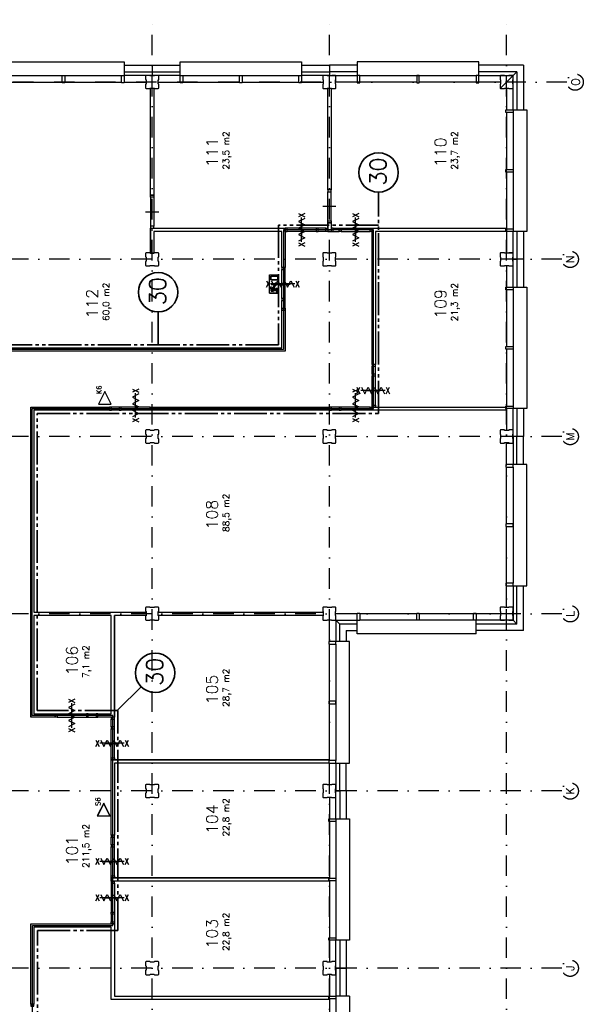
# Model space of a CAD drawing. Extents: x 36324 to 146208, y 44755 to 121475.
# Tile 28 of 28: x 117127 to 134299, y 91346 to 121348. Entities that reach past the tile are written whole.
import ezdxf
from ezdxf.enums import TextEntityAlignment as Align

# ---------------------------------------------------------------- set-up
doc = ezdxf.new("R2010")
doc.units = 0
doc.header["$LTSCALE"] = 100
doc.linetypes.add('B0302', pattern=[12.5, 6.25, -3.125, 0, -3.125])
doc.linetypes.add('B0804', pattern=[15, 10, -1, 1, -1, 1, -1])
doc.layers.get('0').update_dxf_attribs({"linetype": 'CONTINUOUS'})
for name, color, linetype in [('Bouwkundig', 253, 'CONTINUOUS'), ('Bouwkundig tekst', 252, 'CONTINUOUS'), ('Stramien', 252, 'B0302')]:
    doc.layers.add(name, color=color, linetype=linetype)
doc.layers.add('brandscheiding', color=40, linetype='B0804', lineweight=35)
doc.styles.add('bouwk tekst', font='romans.shx')
doc.styles.get("Standard").update_dxf_attribs({"font": 'romans.shx'})

msp = doc.modelspace()

# ---------------------------------------------------------------- linework, layer by layer
msp.add_line((131770, 119254), (132155, 119639))
at = {"layer": 'Bouwkundig', "linetype": 'Continuous'}
for p, q in [((116693, 119646), (120233, 119646)), ((122093, 119646), (125633, 119646)), ((127493, 119646), (131033, 119646)), ((132163, 118516), (132163, 114976)), ((124739, 113019), (124739, 113574)), ((124739, 113574), (125017, 113574)), ((124776, 113537), (124776, 113426)), ((124776, 113537), (124980, 113537)), ((124776, 113426), (124980, 113426)), ((124980, 113537), (124980, 113426)), ((125017, 113019), (125017, 113574)), ((124785, 113140), (124785, 113079)), ((124788, 113302), (124918, 113302)), ((124788, 113274), (124918, 113274)), ((124809, 113097), (124809, 113124)), ((124809, 113124), (124877, 113093)), ((124821, 113171), (124855, 113171)), ((124844, 113148), (124891, 113127)), ((124844, 113148), (124878, 113148)), ((124855, 113204), (124855, 113171)), ((124878, 113204), (124855, 113204)), ((124878, 113204), (124878, 113148)), ((124891, 113127), (124943, 113167)), ((124915, 113116), (124951, 113144)), ((124989, 113116), (124915, 113116)), ((124918, 113302), (124918, 113325)), ((124918, 113325), (124973, 113288)), ((124973, 113288), (124918, 113251)), ((124918, 113251), (124918, 113274)), ((124943, 113167), (125012, 113167)), ((125012, 113144), (124951, 113144)), ((124989, 113028), (124989, 113116)), ((125012, 113167), (125012, 113144)), ((132163, 113116), (132163, 109576)), ((124739, 113019), (125017, 113019)), ((124785, 113079), (124846, 113064)), ((124809, 113097), (124846, 113088)), ((124846, 113088), (124846, 113064)), ((124877, 113093), (124966, 113093)), ((124966, 113093), (124966, 113028)), ((124966, 113028), (124989, 113028)), ((132163, 107716), (132163, 104176)), ((131033, 103266), (131033, 103046)), ((130993, 103046), (127493, 103046)), ((132163, 103046), (131033, 103046)), ((126763, 102316), (126763, 98776)), ((126763, 96916), (126763, 93376)), ((126763, 92446), (126763, 91596)), ((126763, 91516), (126763, 87976))]:
    msp.add_line(p, q, dxfattribs=at)
at = {"layer": 'Bouwkundig', "linetype": 'Continuous', "ltscale": 10}
msp.add_line((121113, 119262), (121213, 119262), dxfattribs=at)
at = {"layer": 'Bouwkundig', "linetype": 'Continuous'}
for points in [[(116613, 120060), (120313, 120060)], [(120313, 120060), (120313, 119646)], [(122013, 120060), (125713, 120060)], [(122013, 119646), (122013, 120060)], [(125713, 120060), (125713, 119646)], [(131113, 119646), (131113, 120060), (127413, 120060), (127413, 119960)], [(131113, 120060), (127413, 120060)], [(127413, 120060), (127413, 119646)], [(120313, 119960), (121163, 119960)], [(120313, 119760), (121163, 119760)], [(121163, 119960), (121163, 119760)], [(121163, 119960), (122013, 119960)], [(121163, 119760), (121163, 119646)], [(121163, 119760), (122013, 119760)], [(125713, 119960), (126563, 119960)], [(125713, 119760), (126563, 119760)], [(126563, 119960), (126563, 119760)], [(127413, 119960), (126563, 119960)], [(126563, 119760), (126563, 119646)], [(127413, 119760), (126563, 119760)], [(132477, 119960), (131113, 119960)], [(132277, 119760), (131113, 119760)], [(132163, 119646), (132277, 119760)], [(132163, 119646), (132277, 119760)], [(132277, 119760), (132277, 118596)], [(132477, 119960), (132477, 118596)], [(116693, 119446), (118423, 119446)], [(118423, 119426), (118423, 119646)], [(118423, 119646), (118503, 119646)], [(118503, 119426), (118423, 119426)], [(118503, 119646), (118503, 119426)], [(118503, 119446), (120233, 119446)], [(120233, 119426), (120233, 119646)], [(120233, 119646), (120313, 119646)], [(120313, 119426), (120233, 119426)], [(120313, 119646), (120313, 119426)], [(121163, 119646), (120313, 119646)], [(120313, 119446), (120978, 119446)], [(120978, 119647), (120963, 119632)], [(120963, 119632), (120963, 119521)], [(120963, 119521), (120978, 119513)], [(121095, 119647), (120978, 119647)], [(120978, 119513), (120978, 119388)], [(121100, 119632), (121095, 119647)], [(121225, 119632), (121100, 119632)], [(122013, 119646), (121163, 119646)], [(121233, 119647), (121225, 119632)], [(121348, 119647), (121233, 119647)], [(121363, 119632), (121348, 119647)], [(121348, 119514), (121363, 119519)], [(121348, 119389), (121348, 119514)], [(121348, 119446), (122013, 119446)], [(121363, 119519), (121363, 119632)], [(122013, 119426), (122013, 119646)], [(122013, 119646), (122093, 119646)], [(122093, 119426), (122013, 119426)], [(122093, 119646), (122093, 119426)], [(122093, 119446), (123823, 119446)], [(123823, 119426), (123823, 119646)], [(123823, 119646), (123903, 119646)], [(123903, 119426), (123823, 119426)], [(123903, 119646), (123903, 119426)], [(123903, 119446), (125633, 119446)], [(125633, 119426), (125633, 119646)], [(125633, 119646), (125713, 119646)], [(125713, 119426), (125633, 119426)], [(125713, 119646), (125713, 119426)], [(126563, 119646), (125713, 119646)], [(125713, 119446), (126378, 119446)], [(126378, 119647), (126363, 119632)], [(126363, 119632), (126363, 119521)], [(126363, 119521), (126378, 119513)], [(126495, 119647), (126378, 119647)], [(126378, 119513), (126378, 119388)], [(126500, 119632), (126495, 119647)], [(126625, 119632), (126500, 119632)], [(126563, 119646), (127413, 119646)], [(126633, 119647), (126625, 119632)], [(126748, 119647), (126633, 119647)], [(126763, 119632), (126748, 119647)], [(126748, 119514), (126763, 119519)], [(126748, 119389), (126748, 119514)], [(127413, 119446), (126748, 119446)], [(126763, 119446), (126763, 119646)], [(126763, 119519), (126763, 119632)], [(127493, 119646), (127413, 119646)], [(127413, 119646), (127413, 119426)], [(127413, 119426), (127493, 119426)], [(127493, 119426), (127493, 119646)], [(129223, 119446), (127493, 119446)], [(129223, 119646), (129223, 119426)], [(129303, 119646), (129223, 119646)], [(129223, 119426), (129303, 119426)], [(129303, 119426), (129303, 119646)], [(131033, 119446), (129303, 119446)], [(131033, 119646), (131033, 119426)], [(131113, 119646), (131033, 119646)], [(131033, 119426), (131113, 119426)], [(131113, 119426), (131113, 119646)], [(131113, 119646), (132163, 119646)], [(131778, 119446), (131113, 119446)], [(131778, 119647), (131763, 119632)], [(131763, 119632), (131763, 119521)], [(131763, 119521), (131778, 119513)], [(131895, 119647), (131778, 119647)], [(131778, 119513), (131778, 119388)], [(131900, 119632), (131895, 119647)], [(132025, 119632), (131900, 119632)], [(132033, 119647), (132025, 119632)], [(132148, 119647), (132033, 119647)], [(132163, 119632), (132148, 119647)], [(132148, 119514), (132163, 119519)], [(132148, 119389), (132148, 119514)], [(132163, 118596), (132163, 119646)], [(132163, 119519), (132163, 119632)], [(120978, 119388), (120963, 119383)], [(120963, 119383), (120963, 119262)], [(120963, 119262), (120978, 119247)], [(120978, 119247), (121093, 119247)], [(121093, 119247), (121101, 119262)], [(121101, 119262), (121226, 119262)], [(121113, 115996), (121113, 119262)], [(121213, 119262), (121213, 115996)], [(121226, 119262), (121231, 119247)], [(121231, 119247), (121348, 119247)], [(121363, 119381), (121348, 119389)], [(121348, 119247), (121363, 119262)], [(121363, 119262), (121363, 119381)], [(126378, 119388), (126363, 119383)], [(126363, 119383), (126363, 119262)], [(126363, 119262), (126378, 119247)], [(126378, 119247), (126493, 119247)], [(126493, 119247), (126501, 119262)], [(126501, 119262), (126626, 119262)], [(126513, 116162), (126513, 119262)], [(126513, 119262), (126613, 119262)], [(126613, 119262), (126613, 116162)], [(126626, 119262), (126631, 119247)], [(126631, 119247), (126748, 119247)], [(126763, 119381), (126748, 119389)], [(126748, 119247), (126763, 119262)], [(126763, 119262), (126763, 119381)], [(131778, 119388), (131763, 119383)], [(131763, 119383), (131763, 119262)], [(131763, 119262), (131778, 119247)], [(131778, 119247), (131893, 119247)], [(131893, 119247), (131901, 119262)], [(131901, 119262), (132026, 119262)], [(131963, 119262), (131963, 118596)], [(132026, 119262), (132031, 119247)], [(132031, 119247), (132148, 119247)], [(132163, 119381), (132148, 119389)], [(132148, 119247), (132163, 119262)], [(132163, 119262), (132163, 119381)], [(131943, 118516), (131943, 118596)], [(131943, 118596), (132163, 118596)], [(132163, 118516), (131943, 118516)], [(131963, 118516), (131963, 116786)], [(132163, 118596), (132577, 118596), (132577, 114896), (132477, 114896)], [(132163, 118596), (132163, 118516)], [(132577, 118596), (132577, 114896)], [(131943, 116706), (131943, 116786)], [(131943, 116786), (132163, 116786)], [(132163, 116706), (131943, 116706)], [(131963, 116706), (131963, 114976)], [(132163, 116786), (132163, 116706)], [(126613, 116162), (126513, 116162)], [(121213, 115996), (121113, 115996)], [(121113, 115936), (121113, 115056)], [(121213, 115936), (121213, 115056)], [(126513, 115222), (126513, 116102)], [(126613, 115222), (126613, 116102)], [(126363, 115662), (126563, 115662), (126763, 115662)], [(120963, 115496), (121163, 115496), (121363, 115496)], [(125619, 115444), (125812, 115344)], [(125812, 115444), (125619, 115344)], [(125812, 115293), (125619, 115194), (125812, 115095), (125619, 114996), (125812, 114897), (125619, 114798), (125812, 114699), (125619, 114600)], [(125715, 114574), (125715, 115319)], [(127264, 115444), (127457, 115344)], [(127457, 115444), (127264, 115344)], [(127457, 115293), (127264, 115194), (127457, 115095), (127264, 114996), (127457, 114897), (127264, 114798), (127457, 114699), (127264, 114600)], [(127360, 114574), (127360, 115319)], [(117517, 89992), (117517, 93747), (119964, 93747), (119964, 100148), (117511, 100148), (117511, 109496), (127910, 109496), (127910, 114941), (125160, 114941), (125160, 111294), (114512, 111294), (114512, 108648), (113055, 108648), (113055, 105046), (111408, 105046), (111408, 106344), (109111, 106344), (109111, 105045), (105862, 105045), (105862, 106141), (102210, 106141), (102210, 104998), (103210, 104998), (103210, 90698)], [(121113, 114996), (125213, 114996)], [(121113, 114996), (121113, 114230)], [(121113, 114230), (121113, 114996)], [(125213, 114996), (125213, 113799)], [(125213, 114896), (125213, 114996)], [(126158, 114996), (125273, 114996)], [(125715, 115146), (125715, 114946), (125715, 114746)], [(125715, 114746), (125715, 114946), (125715, 115146)], [(126453, 114996), (126218, 114996)], [(126513, 115162), (126513, 114896)], [(126513, 114996), (126513, 115162)], [(126513, 115162), (126613, 115162)], [(126613, 115162), (126613, 114896)], [(126613, 115162), (126613, 114996)], [(126673, 114996), (126858, 114996)], [(126918, 114996), (127803, 114996)], [(127360, 115146), (127360, 114946), (127360, 114746)], [(127360, 114746), (127360, 114946), (127360, 115146)], [(127863, 110846), (127863, 114996)], [(127863, 114996), (131943, 114996)], [(127863, 114896), (127863, 114996)], [(131943, 114996), (131943, 114896)], [(131943, 114896), (131943, 114976)], [(131943, 114976), (132163, 114976)], [(132163, 114976), (132163, 114896)], [(125113, 114896), (121213, 114896)], [(121213, 114896), (121213, 114230)], [(121213, 114896), (121213, 114230)], [(125113, 113799), (125113, 114896)], [(126158, 114896), (125273, 114896)], [(126453, 114896), (126218, 114896)], [(126513, 114896), (126613, 114896)], [(126673, 114896), (126858, 114896)], [(126918, 114896), (127803, 114896)], [(127963, 114896), (127963, 110846)], [(131943, 114896), (127963, 114896)], [(132163, 114896), (131943, 114896)], [(131963, 114896), (131963, 114232)], [(132163, 114046), (132163, 114896)], [(132577, 114896), (132163, 114896)], [(132277, 114896), (132277, 114046)], [(132477, 114896), (132477, 114046)], [(125619, 114549), (125812, 114449)], [(125812, 114549), (125619, 114449)], [(127264, 114549), (127457, 114449)], [(127457, 114549), (127264, 114449)], [(120978, 114247), (120963, 114232)], [(120963, 114232), (120963, 114121)], [(120963, 114121), (120978, 114113)], [(121095, 114247), (120978, 114247)], [(120978, 114113), (120978, 113988)], [(121100, 114232), (121095, 114247)], [(121225, 114232), (121100, 114232)], [(121113, 114230), (121213, 114230)], [(121213, 114230), (121113, 114230)], [(121233, 114247), (121225, 114232)], [(121348, 114247), (121233, 114247)], [(121363, 114232), (121348, 114247)], [(121348, 114114), (121363, 114119)], [(121348, 113989), (121348, 114114)], [(121363, 114119), (121363, 114232)], [(126378, 114247), (126363, 114232)], [(126363, 114232), (126363, 114121)], [(126363, 114121), (126378, 114113)], [(126495, 114247), (126378, 114247)], [(126378, 114113), (126378, 113988)], [(126500, 114232), (126495, 114247)], [(126625, 114232), (126500, 114232)], [(126633, 114247), (126625, 114232)], [(126748, 114247), (126633, 114247)], [(126763, 114232), (126748, 114247)], [(126748, 114114), (126763, 114119)], [(126748, 113989), (126748, 114114)], [(126763, 114119), (126763, 114232)], [(131778, 114247), (131763, 114232)], [(131763, 114232), (131763, 114121)], [(131763, 114121), (131778, 114113)], [(131895, 114247), (131778, 114247)], [(131778, 114113), (131778, 113988)], [(131900, 114232), (131895, 114247)], [(132025, 114232), (131900, 114232)], [(131963, 114246), (132163, 114246)], [(132033, 114247), (132025, 114232)], [(132148, 114247), (132033, 114247)], [(132163, 114232), (132148, 114247)], [(132148, 114114), (132163, 114119)], [(132148, 113989), (132148, 114114)], [(132163, 114119), (132163, 114232)], [(132163, 114046), (132277, 114046)], [(132163, 113196), (132163, 114046)], [(132277, 114046), (132277, 113196)], [(132477, 114046), (132277, 114046)], [(132477, 114046), (132477, 113196)], [(120978, 113988), (120963, 113983)], [(120963, 113983), (120963, 113862)], [(120963, 113862), (120978, 113847)], [(120978, 113847), (121093, 113847)], [(121093, 113847), (121101, 113862)], [(121101, 113862), (121226, 113862)], [(121226, 113862), (121231, 113847)], [(121231, 113847), (121348, 113847)], [(121363, 113981), (121348, 113989)], [(121348, 113847), (121363, 113862)], [(121363, 113862), (121363, 113981)], [(125213, 113799), (125113, 113799)], [(125213, 113799), (125113, 113799)], [(125113, 112854), (125113, 113739)], [(125213, 112854), (125213, 113739)], [(126378, 113988), (126363, 113983)], [(126363, 113983), (126363, 113862)], [(126363, 113862), (126378, 113847)], [(126378, 113847), (126493, 113847)], [(126493, 113847), (126501, 113862)], [(126501, 113862), (126626, 113862)], [(126626, 113862), (126631, 113847)], [(126631, 113847), (126748, 113847)], [(126763, 113981), (126748, 113989)], [(126748, 113847), (126763, 113862)], [(126763, 113862), (126763, 113981)], [(131778, 113988), (131763, 113983)], [(131763, 113983), (131763, 113862)], [(131763, 113862), (131778, 113847)], [(131778, 113847), (131893, 113847)], [(131893, 113847), (131901, 113862)], [(131901, 113862), (132026, 113862)], [(131963, 113862), (131963, 113196)], [(132026, 113862), (132031, 113847)], [(132031, 113847), (132148, 113847)], [(132163, 113981), (132148, 113989)], [(132148, 113847), (132163, 113862)], [(132163, 113862), (132163, 113981)], [(125017, 113019), (124739, 113019), (124739, 113574), (125017, 113574), (125017, 113019)], [(124980, 113426), (124776, 113426), (124776, 113537), (124980, 113537), (124980, 113426)], [(124645, 113200), (124745, 113393)], [(124645, 113393), (124745, 113200)], [(124781, 113149), (124777, 113150), (124772, 113152), (124768, 113155), (124765, 113157), (124762, 113161), (124760, 113165), (124758, 113170), (124758, 113178), (124759, 113184), (124760, 113188), (124762, 113190), (124763, 113193), (124765, 113195), (124768, 113198), (124772, 113200), (124776, 113202), (124782, 113204), (124786, 113204), (124790, 113203), (124795, 113202), (124799, 113200), (124803, 113197), (124807, 113193), (124809, 113190), (124811, 113186), (124813, 113181), (124813, 113175), (124812, 113169), (124811, 113164), (124809, 113161), (124806, 113158), (124803, 113155), (124799, 113152), (124796, 113150), (124792, 113149), (124789, 113148), (124784, 113148), (124781, 113149)], [(124766, 113196), (124767, 113197), (124768, 113197), (124769, 113198), (124770, 113199), (124771, 113200), (124772, 113201), (124774, 113201), (124775, 113202), (124776, 113202), (124777, 113203), (124779, 113203), (124780, 113203), (124781, 113203), (124783, 113204), (124784, 113204), (124785, 113204), (124787, 113204), (124788, 113204), (124790, 113203), (124791, 113203), (124792, 113203), (124793, 113203), (124795, 113202), (124796, 113202), (124797, 113201), (124799, 113201), (124800, 113200), (124801, 113199), (124802, 113198), (124803, 113197), (124804, 113197), (124805, 113196), (124806, 113195), (124807, 113194), (124808, 113193), (124809, 113191), (124809, 113190), (124810, 113189), (124811, 113188), (124811, 113187), (124812, 113185), (124812, 113184), (124812, 113183), (124813, 113181), (124813, 113180), (124813, 113179), (124813, 113177), (124813, 113176), (124813, 113175), (124813, 113173), (124813, 113172), (124813, 113171), (124812, 113169), (124812, 113168), (124812, 113167), (124811, 113165), (124811, 113164), (124810, 113163), (124809, 113162), (124809, 113161), (124808, 113160), (124807, 113158), (124806, 113157), (124805, 113156), (124804, 113155), (124803, 113155), (124802, 113154), (124801, 113153), (124800, 113152), (124799, 113152), (124797, 113151), (124796, 113150), (124795, 113150), (124793, 113149), (124792, 113149), (124791, 113149), (124790, 113149), (124788, 113148), (124787, 113148), (124785, 113148), (124784, 113148), (124783, 113148), (124781, 113149), (124780, 113149), (124779, 113149), (124777, 113149), (124776, 113150), (124775, 113150), (124774, 113151), (124772, 113152), (124771, 113152), (124770, 113153), (124769, 113154), (124768, 113155), (124767, 113155), (124766, 113156), (124765, 113157), (124764, 113158), (124763, 113160), (124762, 113161), (124762, 113162), (124761, 113163), (124760, 113164), (124760, 113165), (124759, 113167), (124759, 113168), (124759, 113169), (124758, 113171), (124758, 113172), (124758, 113173), (124758, 113175), (124758, 113176), (124758, 113177), (124758, 113179), (124758, 113180), (124758, 113181), (124759, 113183), (124759, 113184), (124759, 113185), (124760, 113187), (124760, 113188), (124761, 113189), (124762, 113190), (124762, 113191), (124763, 113193), (124764, 113194), (124765, 113195), (124766, 113196)], [(125515, 113296), (124770, 113296)], [(124989, 113028), (124966, 113028), (124966, 113093), (124877, 113093), (124809, 113124), (124809, 113097), (124846, 113088), (124846, 113064), (124785, 113079), (124785, 113140), (124791, 113140), (124794, 113141), (124796, 113142), (124799, 113143), (124803, 113144), (124805, 113146), (124807, 113147), (124809, 113149), (124811, 113151), (124814, 113154), (124816, 113156), (124818, 113159), (124819, 113162), (124820, 113167), (124821, 113169), (124822, 113171), (124855, 113171), (124855, 113204), (124878, 113204), (124878, 113148), (124844, 113148), (124891, 113127), (124943, 113167), (125012, 113167), (125012, 113144), (124951, 113144), (124915, 113116), (124989, 113116), (124989, 113028)], [(124785, 113140), (124786, 113140), (124786, 113140), (124787, 113140), (124787, 113140), (124787, 113140), (124788, 113140), (124788, 113140), (124789, 113140), (124789, 113140), (124790, 113140), (124790, 113140), (124790, 113140), (124791, 113140), (124791, 113140), (124792, 113140), (124792, 113141), (124792, 113141), (124793, 113141), (124793, 113141), (124794, 113141), (124794, 113141), (124794, 113141), (124795, 113141), (124795, 113141), (124795, 113141), (124796, 113141), (124796, 113142), (124797, 113142), (124797, 113142), (124797, 113142), (124798, 113142), (124798, 113142), (124799, 113142), (124799, 113143), (124799, 113143), (124800, 113143), (124800, 113143), (124800, 113143), (124801, 113143), (124801, 113144), (124802, 113144), (124802, 113144), (124802, 113144), (124803, 113144), (124803, 113144), (124803, 113145), (124804, 113145), (124804, 113145), (124804, 113145), (124805, 113146), (124805, 113146), (124805, 113146), (124806, 113146), (124806, 113146), (124806, 113147), (124807, 113147), (124807, 113147), (124807, 113147), (124808, 113148), (124808, 113148), (124808, 113148), (124809, 113148), (124809, 113149), (124809, 113149), (124810, 113149), (124810, 113149), (124810, 113150), (124810, 113150), (124811, 113150), (124811, 113151), (124811, 113151), (124812, 113151), (124812, 113151), (124812, 113152), (124812, 113152), (124813, 113152), (124813, 113153), (124813, 113153), (124814, 113153), (124814, 113154), (124814, 113154), (124814, 113154), (124815, 113155), (124815, 113155), (124815, 113155), (124815, 113156), (124815, 113156), (124816, 113156), (124816, 113157), (124816, 113157), (124816, 113157), (124817, 113158), (124817, 113158), (124817, 113158), (124817, 113159), (124817, 113159), (124818, 113159), (124818, 113160), (124818, 113160), (124818, 113161), (124818, 113161), (124818, 113161), (124819, 113162), (124819, 113162), (124819, 113162), (124819, 113163), (124819, 113163), (124819, 113164), (124819, 113164), (124820, 113164), (124820, 113165), (124820, 113165), (124820, 113165), (124820, 113166), (124820, 113166), (124820, 113167), (124820, 113167), (124821, 113167), (124821, 113168), (124821, 113168), (124821, 113169), (124821, 113169), (124821, 113169), (124821, 113170), (124821, 113170), (124821, 113171), (124821, 113171), (124821, 113171)], [(124788, 113302), (124788, 113274), (124918, 113274), (124918, 113251), (124973, 113288), (124918, 113325), (124918, 113302), (124788, 113302)], [(124796, 113393), (124895, 113200), (124994, 113393), (125093, 113200), (125192, 113393), (125291, 113200), (125390, 113393), (125489, 113200)], [(124963, 113296), (125163, 113296), (125363, 113296)], [(124963, 113294), (125163, 113294), (125363, 113294)], [(125540, 113200), (125640, 113393)], [(125540, 113393), (125640, 113200)], [(131943, 113116), (131943, 113196)], [(131943, 113196), (132163, 113196)], [(132163, 113116), (131943, 113116)], [(131963, 113116), (131963, 111386)], [(132163, 113196), (132577, 113196)], [(132163, 113196), (132163, 113116)], [(132577, 113196), (132577, 109496)], [(125113, 112559), (125113, 112794)], [(125213, 112559), (125213, 112794)], [(125113, 111346), (125113, 112499)], [(125213, 112499), (125113, 112499)], [(125113, 112499), (125213, 112499)], [(125213, 112499), (125213, 111246)], [(115861, 111346), (125113, 111346)], [(131943, 111306), (131943, 111386)], [(131943, 111386), (132163, 111386)], [(132163, 111306), (131943, 111306)], [(131963, 111306), (131963, 109576)], [(132163, 111386), (132163, 111306)], [(125213, 111246), (115861, 111246)], [(127963, 110846), (127863, 110846)], [(127863, 110551), (127863, 110787)], [(127963, 110551), (127963, 110787)], [(127863, 109606), (127863, 110491)], [(127963, 109606), (127963, 110491)], [(127395, 109952), (127495, 110146)], [(127395, 110146), (127495, 109952)], [(127546, 110146), (127645, 109952), (127744, 110146), (127843, 109952), (127942, 110146), (128041, 109952), (128140, 110146), (128239, 109952)], [(128290, 109952), (128390, 110146)], [(128290, 110146), (128390, 109952)], [(120564, 110094), (120757, 109994)], [(120757, 110094), (120564, 109994)], [(120757, 109943), (120564, 109844), (120757, 109745), (120564, 109646), (120757, 109547), (120564, 109448), (120757, 109349), (120564, 109250)], [(120660, 109224), (120660, 109969)], [(127264, 110094), (127457, 109994)], [(127457, 110094), (127264, 109994)], [(127457, 109943), (127264, 109844), (127457, 109745), (127264, 109646), (127457, 109547), (127264, 109448), (127457, 109349), (127264, 109250)], [(127360, 109224), (127360, 109969)], [(128265, 110049), (127520, 110049)], [(127713, 110049), (127913, 110049), (128113, 110049)], [(127713, 110047), (127913, 110047), (128113, 110047)], [(117463, 103246), (117463, 109546)], [(117463, 109546), (119863, 109546)], [(119863, 109546), (119863, 109446)], [(120158, 109546), (119923, 109546)], [(121103, 109546), (120218, 109546)], [(120660, 109396), (120660, 109596), (120660, 109796)], [(120660, 109296), (120660, 109496), (120660, 109696)], [(121163, 109546), (126563, 109546)], [(121163, 109446), (121163, 109546)], [(126563, 109546), (126563, 109446)], [(126858, 109546), (126623, 109546)], [(127803, 109546), (126918, 109546)], [(127360, 109396), (127360, 109596), (127360, 109796)], [(127360, 109296), (127360, 109496), (127360, 109696)], [(127863, 109546), (131943, 109546)], [(127863, 109446), (127863, 109546)], [(127863, 109546), (127963, 109546)], [(131943, 109496), (131943, 109576)], [(131943, 109576), (132163, 109576)], [(131943, 109546), (131943, 109446)], [(132163, 109576), (132163, 109496)], [(117563, 109446), (117563, 103296)], [(119863, 109446), (117563, 109446)], [(120158, 109446), (119923, 109446)], [(121103, 109446), (120218, 109446)], [(126563, 109446), (121163, 109446)], [(126858, 109446), (126623, 109446)], [(127803, 109446), (126918, 109446)], [(131943, 109446), (127863, 109446)], [(132163, 109496), (131943, 109496)], [(131963, 109496), (131963, 108832)], [(132163, 108646), (132163, 109496)], [(132577, 109496), (132163, 109496)], [(132277, 109496), (132277, 108646)], [(132477, 109496), (132477, 108646)], [(120564, 109199), (120757, 109099)], [(120757, 109199), (120564, 109099)], [(127264, 109199), (127457, 109099)], [(127457, 109199), (127264, 109099)], [(120978, 108847), (120963, 108832)], [(120963, 108832), (120963, 108721)], [(120963, 108721), (120978, 108713)], [(121095, 108847), (120978, 108847)], [(120978, 108713), (120978, 108588)], [(121100, 108832), (121095, 108847)], [(121225, 108832), (121100, 108832)], [(121233, 108847), (121225, 108832)], [(121348, 108847), (121233, 108847)], [(121363, 108832), (121348, 108847)], [(121348, 108714), (121363, 108719)], [(121348, 108589), (121348, 108714)], [(121363, 108719), (121363, 108832)], [(126378, 108847), (126363, 108832)], [(126363, 108832), (126363, 108721)], [(126363, 108721), (126378, 108713)], [(126495, 108847), (126378, 108847)], [(126378, 108713), (126378, 108588)], [(126500, 108832), (126495, 108847)], [(126625, 108832), (126500, 108832)], [(126633, 108847), (126625, 108832)], [(126748, 108847), (126633, 108847)], [(126763, 108832), (126748, 108847)], [(126748, 108714), (126763, 108719)], [(126748, 108589), (126748, 108714)], [(126763, 108719), (126763, 108832)], [(131778, 108847), (131763, 108832)], [(131763, 108832), (131763, 108721)], [(131763, 108721), (131778, 108713)], [(131895, 108847), (131778, 108847)], [(131778, 108713), (131778, 108588)], [(131900, 108832), (131895, 108847)], [(132025, 108832), (131900, 108832)], [(132033, 108847), (132025, 108832)], [(132148, 108847), (132033, 108847)], [(132163, 108832), (132148, 108847)], [(132148, 108714), (132163, 108719)], [(132148, 108589), (132148, 108714)], [(132163, 108719), (132163, 108832)], [(132163, 108646), (132163, 107796)], [(132277, 108646), (132163, 108646)], [(132277, 107796), (132277, 108646)], [(132477, 108646), (132277, 108646)], [(132477, 107796), (132477, 108646)], [(120978, 108588), (120963, 108583)], [(120963, 108583), (120963, 108462)], [(120963, 108462), (120978, 108447)], [(120978, 108447), (121093, 108447)], [(121093, 108447), (121101, 108462)], [(121101, 108462), (121226, 108462)], [(121226, 108462), (121231, 108447)], [(121231, 108447), (121348, 108447)], [(121363, 108581), (121348, 108589)], [(121348, 108447), (121363, 108462)], [(121363, 108462), (121363, 108581)], [(126378, 108588), (126363, 108583)], [(126363, 108583), (126363, 108462)], [(126363, 108462), (126378, 108447)], [(126378, 108447), (126493, 108447)], [(126493, 108447), (126501, 108462)], [(126501, 108462), (126626, 108462)], [(126626, 108462), (126631, 108447)], [(126631, 108447), (126748, 108447)], [(126763, 108581), (126748, 108589)], [(126748, 108447), (126763, 108462)], [(126763, 108462), (126763, 108581)], [(131778, 108588), (131763, 108583)], [(131763, 108583), (131763, 108462)], [(131763, 108462), (131778, 108447)], [(131778, 108447), (131893, 108447)], [(131893, 108447), (131901, 108462)], [(131901, 108462), (132026, 108462)], [(131963, 107796), (131963, 108462)], [(131963, 108446), (132163, 108446)], [(132026, 108462), (132031, 108447)], [(132031, 108447), (132148, 108447)], [(132163, 108581), (132148, 108589)], [(132148, 108447), (132163, 108462)], [(132163, 108462), (132163, 108581)], [(131943, 107796), (131943, 107716)], [(132163, 107796), (131943, 107796)], [(131943, 107716), (132163, 107716)], [(131963, 105986), (131963, 107716)], [(132163, 104096), (132577, 104096), (132577, 107796), (132477, 107796)], [(132577, 107796), (132163, 107796)], [(132163, 107716), (132163, 107796)], [(132577, 104096), (132577, 107796)], [(131943, 105986), (131943, 105906)], [(132163, 105986), (131943, 105986)], [(131943, 105906), (132163, 105906)], [(131963, 104176), (131963, 105906)], [(132163, 105906), (132163, 105986)], [(131943, 104176), (131943, 104096)], [(132163, 104176), (131943, 104176)], [(132163, 104096), (132163, 104176)], [(131943, 104096), (132163, 104096)], [(131963, 103432), (131963, 104096)], [(132163, 104096), (132163, 103047)], [(132277, 102933), (132277, 104096)], [(132477, 102733), (132477, 104096)], [(117463, 103246), (117463, 100096)], [(117463, 100096), (117463, 103246)], [(117563, 103296), (119913, 103296)], [(119913, 103296), (120978, 103296)], [(120978, 103447), (120963, 103432)], [(120963, 103432), (120963, 103321)], [(120963, 103321), (120978, 103313)], [(121095, 103447), (120978, 103447)], [(120978, 103313), (120978, 103188)], [(120978, 103296), (120978, 103196)], [(121100, 103432), (121095, 103447)], [(121225, 103432), (121100, 103432)], [(121233, 103447), (121225, 103432)], [(121348, 103447), (121233, 103447)], [(121363, 103432), (121348, 103447)], [(121348, 103314), (121363, 103319)], [(121348, 103189), (121348, 103314)], [(121348, 103296), (126378, 103296)], [(121348, 103196), (121348, 103296)], [(121363, 103319), (121363, 103432)], [(126378, 103447), (126363, 103432)], [(126363, 103432), (126363, 103321)], [(126363, 103321), (126378, 103313)], [(126495, 103447), (126378, 103447)], [(126378, 103313), (126378, 103188)], [(126378, 103296), (126378, 103196)], [(126500, 103432), (126495, 103447)], [(126625, 103432), (126500, 103432)], [(126633, 103447), (126625, 103432)], [(126748, 103447), (126633, 103447)], [(126763, 103432), (126748, 103447)], [(126748, 103314), (126763, 103319)], [(126748, 103189), (126748, 103314)], [(127413, 103246), (126748, 103246)], [(126763, 103319), (126763, 103432)], [(127413, 103266), (127493, 103266)], [(127413, 103046), (127413, 103266)], [(127493, 103266), (127493, 103046)], [(129223, 103246), (127493, 103246)], [(129223, 103046), (129223, 103266)], [(129223, 103266), (129303, 103266)], [(129303, 103266), (129303, 103046)], [(130953, 103246), (129303, 103246)], [(130953, 103046), (130953, 103266)], [(130953, 103266), (131033, 103266)], [(131778, 103246), (131033, 103246)], [(131778, 103447), (131763, 103432)], [(131763, 103432), (131763, 103321)], [(131763, 103321), (131778, 103313)], [(131895, 103447), (131778, 103447)], [(131778, 103313), (131778, 103188)], [(131900, 103432), (131895, 103447)], [(132025, 103432), (131900, 103432)], [(132033, 103447), (132025, 103432)], [(132148, 103447), (132033, 103447)], [(132163, 103432), (132148, 103447)], [(132148, 103314), (132163, 103319)], [(132148, 103189), (132148, 103314)], [(132163, 103319), (132163, 103432)], [(119913, 103196), (117563, 103196)], [(117563, 103196), (117563, 100196)], [(119913, 100196), (119913, 103196)], [(120013, 100096), (120013, 103196)], [(120013, 103196), (120013, 100096)], [(120978, 103196), (120013, 103196)], [(120978, 103188), (120963, 103183)], [(120963, 103183), (120963, 103062)], [(120963, 103062), (120978, 103047)], [(120978, 103047), (121093, 103047)], [(121093, 103047), (121101, 103062)], [(121101, 103062), (121226, 103062)], [(121226, 103062), (121231, 103047)], [(121231, 103047), (121348, 103047)], [(126378, 103196), (121348, 103196)], [(121363, 103181), (121348, 103189)], [(121348, 103047), (121363, 103062)], [(121363, 103062), (121363, 103181)], [(126378, 103188), (126363, 103183)], [(126363, 103183), (126363, 103062)], [(126363, 103062), (126378, 103047)], [(126378, 103047), (126493, 103047)], [(126493, 103047), (126501, 103062)], [(126501, 103062), (126626, 103062)], [(126563, 102396), (126563, 103062)], [(126626, 103062), (126631, 103047)], [(126631, 103047), (126748, 103047)], [(126763, 103181), (126748, 103189)], [(126748, 103047), (126763, 103062)], [(126763, 103062), (126763, 103181)], [(126877, 102932), (126763, 103046)], [(126877, 102932), (126763, 103046)], [(126763, 103046), (126763, 102396)], [(126763, 103046), (127413, 103046)], [(126877, 102396), (126877, 102932)], [(127413, 102932), (126877, 102932)], [(127413, 103046), (127493, 103046)], [(127413, 102632), (127413, 103046)], [(129303, 103046), (129223, 103046)], [(131033, 103046), (130953, 103046)], [(131033, 102632), (131033, 103046)], [(132277, 102932), (131033, 102932)], [(131778, 103188), (131763, 103183)], [(131763, 103183), (131763, 103062)], [(131763, 103062), (131778, 103047)], [(131778, 103047), (131893, 103047)], [(131893, 103047), (131901, 103062)], [(131901, 103062), (132026, 103062)], [(132026, 103062), (132031, 103047)], [(132031, 103047), (132148, 103047)], [(132163, 103181), (132148, 103189)], [(132148, 103047), (132163, 103062)], [(132163, 103062), (132163, 103181)], [(132163, 103046), (132277, 102932)], [(127077, 102732), (127413, 102732)], [(127077, 102732), (127077, 102396)], [(131033, 102632), (127413, 102632)], [(132477, 102732), (131033, 102732)], [(126543, 102396), (126543, 102316)], [(126543, 102316), (126763, 102316)], [(126563, 100586), (126563, 102316)], [(126763, 102316), (126763, 102396)], [(127177, 102396), (126763, 102396)], [(127177, 98696), (127177, 102396)], [(118618, 100644), (118812, 100544)], [(118812, 100644), (118618, 100544)], [(118715, 99774), (118715, 100519)], [(126763, 100586), (126543, 100586)], [(126543, 100586), (126543, 100506)], [(126543, 100506), (126763, 100506)], [(126563, 98776), (126563, 100506)], [(126763, 100506), (126763, 100586)], [(118812, 100493), (118618, 100394), (118812, 100295), (118618, 100196), (118812, 100097), (118618, 99998), (118812, 99899), (118618, 99800)], [(118715, 99946), (118715, 100146), (118715, 100346)], [(118715, 99946), (118715, 100146), (118715, 100346)], [(118213, 100096), (117463, 100096)], [(117563, 100196), (118213, 100196)], [(118213, 100196), (118213, 100096)], [(118273, 100196), (119158, 100196)], [(118273, 100096), (119158, 100096)], [(119218, 100196), (119453, 100196)], [(119218, 100096), (119453, 100096)], [(119513, 100196), (119913, 100196)], [(119513, 100096), (119513, 100196)], [(120013, 100096), (119513, 100096)], [(119913, 99801), (119913, 100036)], [(120013, 99801), (120013, 100036)], [(118618, 99749), (118812, 99649)], [(118812, 99749), (118618, 99649)], [(119913, 98856), (119913, 99741)], [(120013, 98856), (120013, 99741)], [(119445, 99202), (119545, 99395)], [(119445, 99395), (119545, 99202)], [(119596, 99395), (119695, 99202), (119794, 99395), (119893, 99202), (119992, 99395), (120091, 99202), (120190, 99395), (120289, 99202)], [(120340, 99202), (120440, 99395)], [(120340, 99395), (120440, 99202)], [(120315, 99299), (119570, 99299)], [(120163, 99299), (119963, 99299), (119763, 99299)], [(119763, 99297), (119963, 99297), (120163, 99297)], [(126543, 98796), (119913, 98796)], [(119913, 98796), (126543, 98796)], [(119913, 96496), (119913, 98796)], [(119913, 98796), (120013, 98796)], [(126543, 98796), (126543, 98696)], [(126763, 98776), (126543, 98776)], [(126543, 98776), (126543, 98696)], [(126763, 98696), (126763, 98776)], [(126543, 98696), (120013, 98696)], [(126543, 98696), (120013, 98696)], [(120013, 98696), (120013, 96496)], [(126543, 98696), (126763, 98696)], [(126563, 98032), (126563, 98696)], [(126763, 98696), (127177, 98696)], [(126763, 98696), (126763, 97846)], [(126877, 97846), (126877, 98696)], [(127077, 97846), (127077, 98696)], [(120978, 98047), (120963, 98032)], [(120963, 98032), (120963, 97921)], [(120963, 97921), (120978, 97913)], [(121095, 98047), (120978, 98047)], [(120978, 97913), (120978, 97788)], [(121100, 98032), (121095, 98047)], [(121225, 98032), (121100, 98032)], [(121233, 98047), (121225, 98032)], [(121348, 98047), (121233, 98047)], [(121363, 98032), (121348, 98047)], [(121348, 97914), (121363, 97919)], [(121348, 97789), (121348, 97914)], [(121363, 97919), (121363, 98032)], [(126378, 98047), (126363, 98032)], [(126363, 98032), (126363, 97921)], [(126363, 97921), (126378, 97913)], [(126495, 98047), (126378, 98047)], [(126378, 97913), (126378, 97788)], [(126500, 98032), (126495, 98047)], [(126625, 98032), (126500, 98032)], [(126633, 98047), (126625, 98032)], [(126748, 98047), (126633, 98047)], [(126763, 98032), (126748, 98047)], [(126748, 97914), (126763, 97919)], [(126748, 97789), (126748, 97914)], [(126763, 97919), (126763, 98032)], [(126763, 96996), (126763, 97846)], [(126763, 97846), (126877, 97846)], [(126877, 97846), (126877, 96996)], [(127077, 97846), (126877, 97846)], [(127077, 97846), (127077, 96996)], [(120978, 97788), (120963, 97783)], [(120963, 97783), (120963, 97662)], [(120963, 97662), (120978, 97647)], [(120978, 97647), (121093, 97647)], [(121093, 97647), (121101, 97662)], [(121101, 97662), (121226, 97662)], [(121226, 97662), (121231, 97647)], [(121231, 97647), (121348, 97647)], [(121363, 97781), (121348, 97789)], [(121348, 97647), (121363, 97662)], [(121363, 97662), (121363, 97781)], [(126378, 97788), (126363, 97783)], [(126363, 97783), (126363, 97662)], [(126363, 97662), (126378, 97647)], [(126378, 97647), (126493, 97647)], [(126493, 97647), (126501, 97662)], [(126501, 97662), (126626, 97662)], [(126563, 97662), (126563, 96996)], [(126626, 97662), (126631, 97647)], [(126631, 97647), (126748, 97647)], [(126763, 97781), (126748, 97789)], [(126748, 97647), (126763, 97662)], [(126763, 97662), (126763, 97781)], [(126543, 96916), (126543, 96996)], [(126543, 96996), (126763, 96996)], [(126763, 96916), (126543, 96916)], [(126563, 96916), (126563, 95186)], [(126763, 96996), (126763, 96916)], [(126763, 96996), (127177, 96996)], [(127177, 96996), (127177, 93296)], [(120013, 96496), (119913, 96496)], [(119913, 96201), (119913, 96436)], [(120013, 96201), (120013, 96436)], [(119913, 95256), (119913, 96141)], [(120013, 95256), (120013, 96141)], [(119445, 95602), (119545, 95795)], [(119445, 95795), (119545, 95602)], [(119596, 95795), (119695, 95602), (119794, 95795), (119893, 95602), (119992, 95795), (120091, 95602), (120190, 95795), (120289, 95602)], [(120340, 95602), (120440, 95795)], [(120340, 95795), (120440, 95602)], [(120315, 95699), (119570, 95699)], [(120163, 95699), (119963, 95699), (119763, 95699)], [(119763, 95697), (119963, 95697), (120163, 95697)], [(126543, 95196), (119913, 95196)], [(119913, 95196), (126543, 95196)], [(119913, 95196), (119913, 95096)], [(119913, 95096), (119913, 95196)], [(119913, 95196), (120013, 95196)], [(126543, 95196), (126543, 95096)], [(126543, 95106), (126543, 95186)], [(126543, 95186), (126763, 95186)], [(126763, 95106), (126543, 95106)], [(126563, 95106), (126563, 93376)], [(126763, 95186), (126763, 95106)], [(126543, 95096), (119913, 95096)], [(126543, 95096), (119913, 95096)], [(119913, 95096), (120013, 95096)], [(119913, 95036), (119913, 94151)], [(120013, 95036), (120013, 94151)], [(119445, 94497), (119545, 94691)], [(119445, 94691), (119545, 94497)], [(120315, 94594), (119570, 94594)], [(119596, 94691), (119695, 94497), (119794, 94691), (119893, 94497), (119992, 94691), (120091, 94497), (120190, 94691), (120289, 94497)], [(120163, 94594), (119963, 94594), (119763, 94594)], [(119763, 94592), (119963, 94592), (120163, 94592)], [(120340, 94497), (120440, 94691)], [(120340, 94691), (120440, 94497)], [(119913, 94091), (119913, 93856)], [(120013, 94091), (120013, 93856)], [(117463, 91346), (117463, 93796)], [(117463, 93796), (120013, 93796)], [(117563, 93696), (117563, 91346)], [(119913, 93696), (117563, 93696)], [(119913, 93796), (120013, 93796)], [(119913, 91496), (119913, 93696)], [(120013, 93796), (120013, 91596)], [(126543, 93296), (126543, 93376)], [(126543, 93376), (126763, 93376)], [(126763, 93376), (126763, 93296)], [(126763, 93296), (126543, 93296)], [(126563, 93296), (126563, 92632)], [(126763, 92446), (126763, 93296)], [(127177, 93296), (126763, 93296)], [(126877, 93296), (126877, 92446)], [(127077, 93296), (127077, 92446)], [(120978, 92647), (120963, 92632)], [(120963, 92632), (120963, 92521)], [(120963, 92521), (120978, 92513)], [(121095, 92647), (120978, 92647)], [(120978, 92513), (120978, 92388)], [(121100, 92632), (121095, 92647)], [(121225, 92632), (121100, 92632)], [(121233, 92647), (121225, 92632)], [(121348, 92647), (121233, 92647)], [(121363, 92632), (121348, 92647)], [(121348, 92514), (121363, 92519)], [(121348, 92389), (121348, 92514)], [(121363, 92519), (121363, 92632)], [(126378, 92647), (126363, 92632)], [(126363, 92632), (126363, 92521)], [(126363, 92521), (126378, 92513)], [(126495, 92647), (126378, 92647)], [(126378, 92513), (126378, 92388)], [(126500, 92632), (126495, 92647)], [(126625, 92632), (126500, 92632)], [(126633, 92647), (126625, 92632)], [(126748, 92647), (126633, 92647)], [(126763, 92632), (126748, 92647)], [(126748, 92514), (126763, 92519)], [(126748, 92389), (126748, 92514)], [(126763, 92519), (126763, 92632)], [(126763, 92446), (126877, 92446)], [(126877, 92446), (126763, 92446)], [(126877, 92446), (126877, 91596)], [(126877, 92446), (127077, 92446)], [(127077, 92446), (126877, 92446)], [(127077, 92446), (127077, 91596)], [(120978, 92388), (120963, 92383)], [(120963, 92383), (120963, 92262)], [(120963, 92262), (120978, 92247)], [(120978, 92247), (121093, 92247)], [(121093, 92247), (121101, 92262)], [(121101, 92262), (121226, 92262)], [(121226, 92262), (121231, 92247)], [(121231, 92247), (121348, 92247)], [(121363, 92381), (121348, 92389)], [(121348, 92247), (121363, 92262)], [(121363, 92262), (121363, 92381)], [(126378, 92388), (126363, 92383)], [(126363, 92383), (126363, 92262)], [(126363, 92262), (126378, 92247)], [(126378, 92247), (126493, 92247)], [(126493, 92247), (126501, 92262)], [(126501, 92262), (126626, 92262)], [(126563, 92262), (126563, 91596)], [(126626, 92262), (126631, 92247)], [(126631, 92247), (126748, 92247)], [(126763, 92381), (126748, 92389)], [(126748, 92247), (126763, 92262)], [(126763, 92262), (126763, 92381)], [(120013, 91596), (126543, 91596)], [(126543, 91516), (126543, 91596)], [(126543, 91596), (126763, 91596)], [(126543, 91596), (126543, 91496)], [(126763, 91516), (126543, 91516)], [(126563, 91516), (126563, 89786)], [(126763, 91596), (126763, 91516)], [(127177, 91596), (126763, 91596)], [(127177, 91596), (127177, 87896)], [(117563, 91346), (117463, 91346)], [(126543, 91496), (119913, 91496)], [(126543, 91496), (119913, 91496)]]:
    msp.add_lwpolyline(points, dxfattribs=at)
for points in [[(126513, 116162), (126513, 116102), (126613, 116102), (126613, 116162)], [(121213, 115996), (121213, 115936), (121113, 115936), (121113, 115996)], [(126513, 115162), (126513, 115222), (126613, 115222), (126613, 115162)], [(121213, 114996), (121213, 115056), (121113, 115056), (121113, 114996)], [(125213, 114896), (125273, 114896), (125273, 114996), (125213, 114996)], [(126158, 114896), (126218, 114896), (126218, 114996), (126158, 114996)], [(126513, 114896), (126453, 114896), (126453, 114996), (126513, 114996)], [(126613, 114896), (126673, 114896), (126673, 114996), (126613, 114996)], [(126918, 114896), (126858, 114896), (126858, 114996), (126918, 114996)], [(127863, 114896), (127803, 114896), (127803, 114996), (127863, 114996)], [(125113, 113799), (125113, 113739), (125213, 113739), (125213, 113799)], [(124785, 113140), (124792, 113141), (124802, 113144), (124808, 113147), (124811, 113151), (124816, 113157), (124819, 113164), (124821, 113168), (124822, 113171), (124855, 113171), (124855, 113204), (124878, 113204), (124878, 113148), (124844, 113148), (124891, 113127), (124943, 113167), (125012, 113167), (125012, 113144), (124951, 113144), (124915, 113116), (124989, 113116), (124989, 113028), (124966, 113028), (124966, 113093), (124877, 113093), (124809, 113124), (124809, 113097), (124846, 113088), (124846, 113064), (124785, 113079)], [(125113, 112854), (125113, 112794), (125213, 112794), (125213, 112854)], [(125113, 112499), (125113, 112559), (125213, 112559), (125213, 112499)], [(127863, 110846), (127863, 110787), (127963, 110787), (127963, 110846)], [(127863, 110551), (127863, 110491), (127963, 110491), (127963, 110551)], [(119721, 109629), (119917, 109629), (119721, 110019), (119526, 109629)], [(119721, 109631), (119913, 109631), (119721, 110014), (119530, 109631)], [(119863, 109446), (119923, 109446), (119923, 109546), (119863, 109546)], [(120158, 109446), (120218, 109446), (120218, 109546), (120158, 109546)], [(121163, 109446), (121103, 109446), (121103, 109546), (121163, 109546)], [(126563, 109446), (126623, 109446), (126623, 109546), (126563, 109546)], [(126858, 109446), (126918, 109446), (126918, 109546), (126858, 109546)], [(127863, 109446), (127803, 109446), (127803, 109546), (127863, 109546)], [(127863, 109546), (127863, 109606), (127963, 109606), (127963, 109546)], [(126763, 102316), (126763, 102396), (126543, 102396), (126543, 102316)], [(118213, 100196), (118273, 100196), (118273, 100096), (118213, 100096)], [(119218, 100196), (119158, 100196), (119158, 100096), (119218, 100096)], [(119513, 100196), (119453, 100196), (119453, 100096), (119513, 100096)], [(119913, 100096), (119913, 100036), (120013, 100036), (120013, 100096)], [(119913, 99801), (119913, 99741), (120013, 99741), (120013, 99801)], [(119913, 98796), (119913, 98856), (120013, 98856), (120013, 98796)], [(119687, 97084), (119882, 97084), (119687, 97475), (119492, 97084)], [(119687, 97087), (119878, 97087), (119687, 97469), (119496, 97087)], [(119913, 96496), (119913, 96436), (120013, 96436), (120013, 96496)], [(119913, 96201), (119913, 96141), (120013, 96141), (120013, 96201)], [(119913, 95196), (119913, 95256), (120013, 95256), (120013, 95196)], [(119913, 95096), (119913, 95036), (120013, 95036), (120013, 95096)], [(119913, 94091), (119913, 94151), (120013, 94151), (120013, 94091)], [(119913, 93796), (119913, 93856), (120013, 93856), (120013, 93796)], [(117463, 91346), (117463, 91287), (117563, 91287), (117563, 91346)]]:
    msp.add_lwpolyline(points, close=True, dxfattribs=at)
at = {"layer": 'brandscheiding'}
for p, q in [((128060, 109346), (128060, 116091)), ((128060, 115091), (125010, 115091)), ((125010, 115091), (125010, 111444)), ((121343, 111444), (121343, 112444)), ((125010, 111444), (114362, 111444)), ((117661, 109346), (128060, 109346)), ((117661, 100298), (117661, 109346)), ((120121, 100316), (120829, 101023)), ((120114, 100298), (117661, 100298)), ((120114, 93597), (120114, 100298)), ((117667, 93597), (120114, 93597)), ((117667, 90142), (117667, 93597))]:
    msp.add_line(p, q, dxfattribs=at)
at = {"layer": 'brandscheiding', "linetype": 'Continuous'}
for centre in [(128060, 116691), (121343, 113044), (121253, 101447)]:
    msp.add_circle(centre, 600, dxfattribs=at)
at = {"layer": 'Stramien'}
for p, q in [((121163, 45256), (121163, 121348)), ((126563, 45256), (126563, 121348)), ((131963, 45256), (131963, 121348)), ((133799, 119446), (91538, 119446)), ((133649, 114046), (91538, 114046)), ((133649, 108646), (91538, 108646)), ((133649, 103246), (36324, 103246)), ((133649, 97846), (36324, 97846)), ((133649, 92446), (36324, 92446))]:
    msp.add_line(p, q, dxfattribs=at)
for centre in [(134049, 119446), (133899, 114046), (133899, 108646), (133899, 103246), (133899, 97846), (133899, 92446)]:
    msp.add_circle(centre, 250, dxfattribs=at)

# ---------------------------------------------------------------- texts
at = {"layer": 'Bouwkundig tekst', "linetype": 'Continuous'}
for s, p in [('111', (123164, 116858)), ('110', (130124, 116858)), ('112', (119508, 112247)), ('109', (130124, 112237)), ('108', (123164, 105816)), ('106', (118896, 101369)), ('105', (123164, 100487)), ('104', (123164, 96538)), ('101', (118896, 95580)), ('103', (123164, 93049))]:
    msp.add_text(s, height=350, rotation=90, dxfattribs=at).set_placement(p)
for s, p in [('K6', (119545, 109938)), ('S6', (119511, 97393))]:
    msp.add_text(s, height=148.7, rotation=90, dxfattribs=at).set_placement(p, align=Align.MIDDLE_LEFT)
at = {"layer": 'Bouwkundig tekst', "linetype": 'Continuous', "char_height": 200, "width": 1805, "attachment_point": 1, "rotation": 90, "style": 'bouwk tekst'}
for s, insert in [('23,5 m2', (123313, 116780)), ('23,7 m2', (130273, 116780)), ('60,0 m2', (119657, 112169)), ('21,3 m2', (130273, 112159)), ('88,5 m2', (123313, 105738)), ('7,1 m2', (119045, 101291)), ('28,7 m2', (123313, 100409)), ('22,8 m2', (123313, 96460)), ('211,5 m2', (119045, 95502)), ('22,8 m2', (123313, 92971))]:
    msp.add_mtext(s, dxfattribs=dict(at, insert=insert))
at = {"layer": 'brandscheiding', "linetype": 'Continuous'}
for p in [(128297, 116293), (121580, 112647), (121489, 101050)]:
    msp.add_text('30', height=500, rotation=90, dxfattribs=at).set_placement(p)
at = {"layer": 'Stramien', "style": 'bouwk tekst'}
for s, p in [('O', (134065, 119446)), ('N', (133899, 114046)), ('M', (133899, 108647)), ('L', (133899, 103246)), ('K', (133899, 97846)), ('J', (133899, 92446))]:
    msp.add_text(s, height=250, rotation=90, dxfattribs=at).set_placement(p, align=Align.MIDDLE)

doc.saveas('drawing.dxf')
